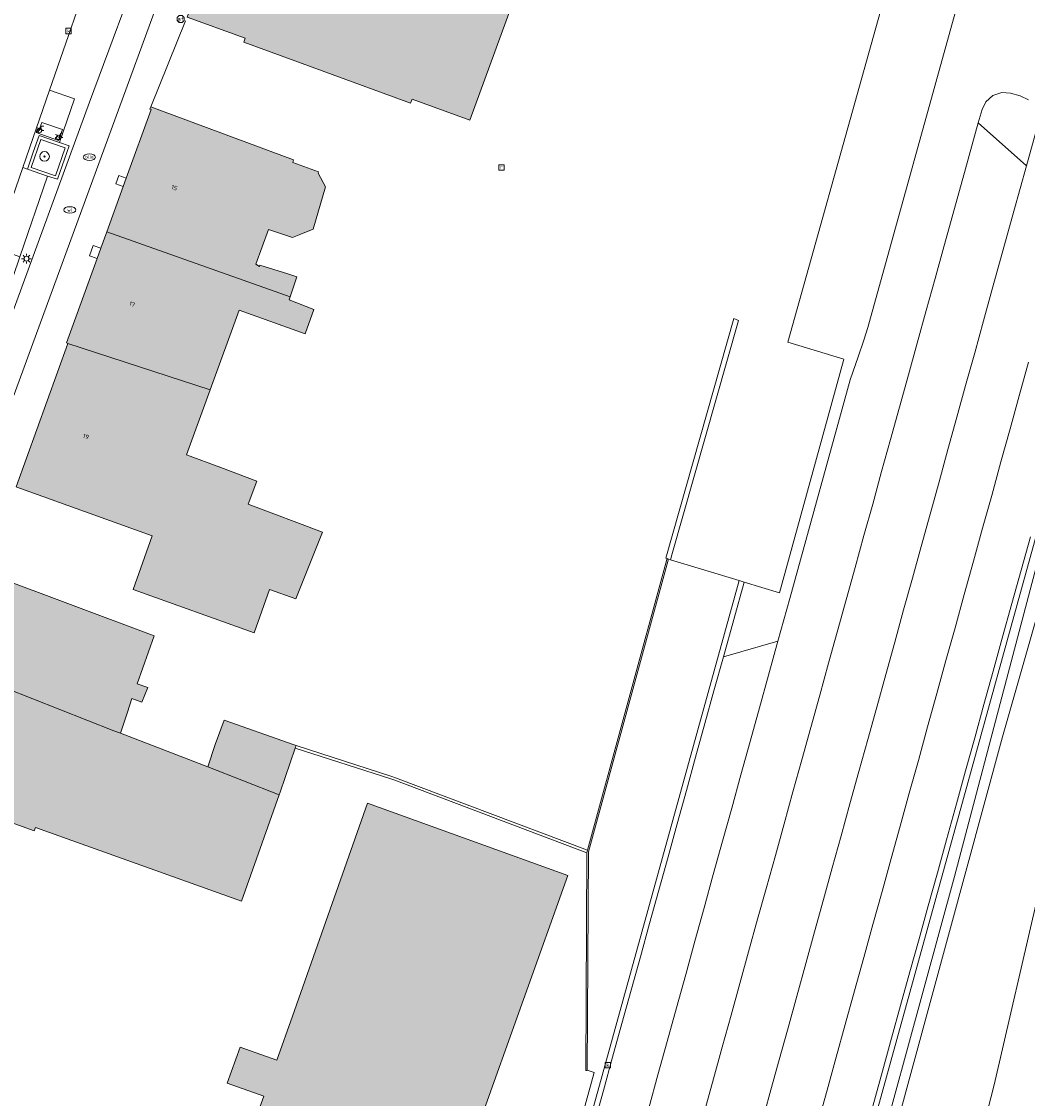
# Model space of a CAD drawing. Header units: metres. Extents: x 196496 to 197479, y 355250 to 356324.
# Tile 104 of 119: x 197275 to 197358, y 355851 to 355940. Entities that reach past the tile are written whole.
import ezdxf
from ezdxf.enums import TextEntityAlignment as Align

# ---------------------------------------------------------------- set-up
doc = ezdxf.new("R2010")
doc.units = ezdxf.units.M
doc.layers.get('0').update_dxf_attribs({"lineweight": 9})
for name, color, linetype, lineweight in [('B-WE-GR-BOOM-S', 251, 'Continuous', 9), ('B-WE-GR-GRAS-GV', 251, 'Continuous', 9), ('B-WE-IE-MEUBILAIR_WEGMEUBILAIR-GV', 251, 'Continuous', 9), ('B-WE-IE-MEUBILAIR_WEGMEUBILAIR-S', 251, 'Continuous', 9), ('B-WE-IE-TERREINAFSCHEIDING_KUNSTMATIG_HEKWERK-G', 251, 'IE-TERREINAFSCHEIDING-KUNSTMATIG', 9), ('B-WE-IE-TERREINAFSCHEIDING_KUNSTMATIG_MUUR-G', 251, 'IE-TERREINAFSCHEIDING-KUNSTMATIG-DICHT', 9), ('B-WE-IE-TERREINAFSCHEIDING_KUNSTMATIG_MUUR-GV', 251, 'Continuous', 9), ('B-WE-KL-BRANDSTOF_PUT-S', 251, 'Continuous', 9), ('B-WE-KL-ET_LS_OV_LICHTMAST-S', 251, 'Continuous', 9), ('B-WE-KL-WATER-S', 251, 'Continuous', 9), ('B-WE-OG-BEBOUWING-GV', 251, 'Continuous', 9), ('B-WE-OG-BEBOUWING_HUISNUMMER-T35', 90, 'Continuous', 9), ('B-WE-OG-TERREIN_CULTUURSCHEIDING-GV', 251, 'Continuous', 9), ('B-WE-OG-TERREIN_ERF-GV', 251, 'Continuous', 9), ('B-WE-RI-GWA_KOLK-S', 251, 'Continuous', 9), ('B-WE-RI-GWA_RIOOLPUT-S', 251, 'Continuous', 9), ('B-WE-VH-GOOT-G', 251, 'Continuous', 9), ('B-WE-VH-ONVERHARD-GV', 251, 'Continuous', 9), ('B-WE-VH-VERHARDING_ASFALT-GV', 251, 'Continuous', 9), ('B-WE-VH-VERHARDING_BETONSTRAATSTEEN-GV', 251, 'Continuous', 9), ('B-WE-VH-VERHARDING_HALFVERHARDING-GV', 251, 'Continuous', 9), ('B-WE-VH-VERHARDING_OPEN-GV', 251, 'Continuous', 9), ('B-WE-VH-VERHARDING_SIERBESTRATING-GV', 251, 'Continuous', 9), ('B-WE-VH-VERHARDING_STRAATBAKSTEEN-GV', 251, 'Continuous', 9), ('B-WE-VW-AFSLUITPAAL-S', 251, 'Continuous', 9)]:
    doc.layers.add(name, color=color, linetype=linetype, lineweight=lineweight)
doc.layers.add('X-XX-AL-PRESENTATIE_GEBOUW3-V', color=7, linetype='Continuous', lineweight=9, true_color=0xebe1d6)
doc.styles.add('NLCS-ISO', font='NLCS-ISO.ttf')
doc.styles.add('NLCS-ISO-ANNOTATIEF-T35', font='NLCS-ISO.ttf', dxfattribs={"height": 3.5})
doc.linetypes.add('IE-TERREINAFSCHEIDING-KUNSTMATIG', pattern='A,4,[82,NLCS.SHX,S=0.75,R=90,X=0,Y=0],4,-2', length=10)
doc.linetypes.add('IE-TERREINAFSCHEIDING-KUNSTMATIG-DICHT', pattern='A,8,-1,[82,NLCS.SHX,S=0.75,R=90,X=0,Y=0],-1', length=10)

# ---------------------------------------------------------------- blocks, each defined once
blk = doc.blocks.new('SKL-ET_OV_LICHTMAST-SO')
at = {"color": 0, "linetype": 'ByBlock', "lineweight": 18}
for points in [[(-1.25, 0), (-2, 0)], [(-1.41, 1.41), (-0.88, 0.88)], [(0, 2), (0, 1.25)], [(0.88, 0.88), (1.41, 1.41)], [(2, 0), (1.25, 0)], [(-1.41, -1.41), (-0.88, -0.88)], [(0, -1.25), (0, -2)], [(0.88, -0.88), (1.41, -1.41)]]:
    blk.add_lwpolyline(points, dxfattribs=at)
blk.add_circle((0, 0), 1, dxfattribs=at)
blk = doc.blocks.new('SVW-AFSLUITPAAL-SO')
at = {"lineweight": 18}
blk.add_circle((0, 0), 1.5, dxfattribs=at)
at = {"lineweight": 18, "style": 'NLCS-ISO'}
blk.add_text('af', height=1.8, dxfattribs=at).set_placement((0, 0), align=Align.MIDDLE_CENTER)
blk = doc.blocks.new('SKL-BENZINEPUT_OLIEPUT-SO')
at = {"color": 0, "linetype": 'ByBlock', "lineweight": 18}
blk.add_ellipse((0, 0), major_axis=(2.5, 0), ratio=0.54, dxfattribs=at)
at = {"color": 0, "linetype": 'ByBlock', "lineweight": 18, "style": 'NLCS-ISO'}
blk.add_text('olie', height=1.5, dxfattribs=at).set_placement((0, 0.16), align=Align.MIDDLE_CENTER)
blk = doc.blocks.new('SRI-PUT_INSPECTIEPUT_RIOOLPUT-SO')
at = {"color": 0, "linetype": 'ByBlock', "lineweight": 18}
blk.add_lwpolyline([(-1.12, -1.12), (1.12, -1.12), (1.12, 1.12), (-1.12, 1.12)], close=True, dxfattribs=at)
at = {"color": 0, "linetype": 'ByBlock', "lineweight": 18, "style": 'NLCS-ISO'}
blk.add_text('r', height=1.5, dxfattribs=at).set_placement((0, 0.28), align=Align.MIDDLE_CENTER)
blk = doc.blocks.new('SKL-WATER_WATERLEIDINGPUT-SO')
at = {"color": 0, "linetype": 'ByBlock', "lineweight": 18}
blk.add_ellipse((0, 0), major_axis=(2.5, 0), ratio=0.54, dxfattribs=at)
at = {"color": 0, "linetype": 'ByBlock', "lineweight": 18, "style": 'NLCS-ISO'}
blk.add_text('wl', height=1.5, dxfattribs=at).set_placement((0, 0), align=Align.MIDDLE_CENTER)
blk = doc.blocks.new('SRI-KOLK-SO')
at = {"color": 0, "linetype": 'ByBlock', "lineweight": 18}
blk.add_lwpolyline([(-1.125, -1.125), (1.125, -1.125), (1.125, 1.125), (-1.125, 1.125)], close=True, dxfattribs=at)
at = {"color": 0, "linetype": 'ByBlock', "lineweight": 18, "style": 'NLCS-ISO'}
blk.add_text('k', height=1.5, dxfattribs=at).set_placement((0, 0), align=Align.MIDDLE_CENTER)
blk = doc.blocks.new('SIE-WEG_FIETSENREK-SO')
at = {"color": 0, "linetype": 'ByBlock', "lineweight": 18}
for points in [[(-1.5, -1.35), (-1.5, -0.54), (-0.73, -0.28), (-0.73, 0.53), (-1.5, 0.79)], [(-0.3, -0.45), (0.6, 1.35), (1.5, 1.35)], [(1.05, -0.45), (0.21, 0.58)], [(1.05, -0.45), (1.5, -0.45)]]:
    blk.add_lwpolyline(points, dxfattribs=at)
blk.add_circle((-0.3, -0.45), 0.9, dxfattribs=at)
blk = doc.blocks.new('SGR-BOOM_01-SO')
at = {"linetype": 'ByBlock', "lineweight": 18}
h = blk.add_hatch(color=0, dxfattribs=at)
h.dxf.hatch_style = 1
edge = h.paths.add_edge_path()
edge.add_arc((0, 0), 0.25, 0, 360)
at = {"color": 0, "linetype": 'ByBlock', "lineweight": 18}
for radius in [2, 0.25]:
    blk.add_circle((0, 0), radius, dxfattribs=at)

msp = doc.modelspace()

# ---------------------------------------------------------------- hatches: boundary and pattern name
at = {"layer": 'X-XX-AL-PRESENTATIE_GEBOUW3-V'}
for points in [[(197295.858, 355958.797), (197295.697, 355958.352), (197289.108, 355940.094), (197293.9, 355938.365), (197293.777, 355938.018), (197307.527, 355932.99), (197307.656, 355933.324), (197312.412, 355931.588), (197320.475, 355953.632), (197320.619, 355953.58), (197320.687, 355953.768), (197298.76, 355961.526), (197297.535, 355958.165)], [(197284.085, 355926.812), (197283.84, 355926.134), (197282.486, 355922.402), (197297.595, 355917.023), (197298.15, 355918.686), (197297.41, 355918.917), (197295.117, 355919.632), (197295.086, 355919.535), (197294.77, 355919.716), (197295.82, 355922.579), (197297.797, 355921.919), (197298.353, 355922.145), (197299.498, 355922.61), (197300.518, 355926.109), (197299.925, 355927.22), (197299.95, 355927.329), (197297.819, 355928.097), (197297.895, 355928.328), (197286.126, 355932.707), (197286.048, 355932.515), (197286.14, 355932.477)], [(197281.996, 355921.05), (197281.688, 355920.201), (197279.165, 355913.245), (197279.269, 355913.194), (197290.999, 355909.354), (197293.402, 355915.941), (197298.835, 355913.986), (197299.558, 355915.995), (197297.515, 355916.783), (197297.595, 355917.023), (197282.486, 355922.402)], [(197279.269, 355913.194), (197275.019, 355901.355), (197275.077, 355901.334), (197275.453, 355901.2), (197286.238, 355897.327), (197284.652, 355892.912), (197294.632, 355889.327), (197295.915, 355892.899), (197298.068, 355892.126), (197300.283, 355897.634), (197294.157, 355899.941), (197294.871, 355901.837), (197291.889, 355902.96), (197289.047, 355904.004), (197290.999, 355909.354)], [(197286.39, 355889.089), (197273, 355894.075), (197272.657, 355894.203), (197270.726, 355889.017), (197270.619, 355889.042), (197269.691, 355886.532), (197283.079, 355881.256), (197283.618, 355881.049), (197284.198, 355882.794), (197284.565, 355883.9), (197285.385, 355883.618), (197285.86, 355884.828), (197284.991, 355885.132)], [(197269.691, 355886.532), (197269.547, 355886.142), (197267.454, 355880.301), (197267.377, 355880.358), (197266.312, 355877.468), (197266.417, 355877.427), (197266.167, 355876.735), (197266.198, 355876.724), (197266.396, 355876.652), (197276.502, 355872.99), (197276.61, 355873.288), (197293.585, 355867.195), (197296.705, 355875.973), (197290.817, 355878.277), (197283.618, 355881.049), (197283.079, 355881.256)], [(197297.948, 355880.093), (197292.16, 355882.139), (197291.428, 355880.11), (197290.817, 355878.277), (197296.705, 355875.973), (197296.778, 355876.178), (197298.025, 355879.828), (197298.093, 355880.027), (197298.097, 355880.04)], [(197286.717, 355826.71), (197303, 355820.805), (197303.08, 355820.834), (197309.332, 355838.502), (197313.186, 355848.862), (197320.504, 355869.314), (197303.994, 355875.282), (197297.813, 355857.718), (197296.502, 355854.091), (197293.494, 355855.175), (197292.421, 355852.194), (197295.424, 355851.112), (197292.907, 355844.149), (197286.577, 355826.784)]]:
    msp.add_hatch(color=256, dxfattribs=at).paths.add_polyline_path(points)

# ---------------------------------------------------------------- linework, layer by layer
at = {"layer": 'B-WE-GR-GRAS-GV', "flags": 128}
for points in [[(197362.148, 355901.038), (197356.338, 355880.748), (197343.155, 355832.29), (197337.921, 355812.748), (197336.797, 355811.335), (197336.78, 355811.272), (197325.91, 355776.708), (197324.374, 355771.858), (197318.835, 355754.325), (197313.096, 355735.973), (197312.608, 355734.412), (197310.602, 355728.394), (197310.403, 355727.773), (197310.3, 355727.451), (197312.442, 355726.786), (197301.365, 355687.105)], [(197317.863, 355713.323), (197326.435, 355742.956), (197333.526, 355770.367), (197340.511, 355796.825), (197346.649, 355816.934), (197355.645, 355852.07), (197359.244, 355867.628)]]:
    msp.add_lwpolyline(points, dxfattribs=at)
at = {"layer": 'B-WE-IE-MEUBILAIR_WEGMEUBILAIR-GV', "flags": 128}
msp.add_lwpolyline([(197278.262, 355927.018), (197279.055, 355929.315), (197277.057, 355930.005), (197276.264, 355927.686)], close=True, dxfattribs=at)
at = {"layer": 'B-WE-IE-TERREINAFSCHEIDING_KUNSTMATIG_HEKWERK-G', "ltscale": 0.2, "flags": 128}
for points in [[(197244.863, 355470.041), (197247.727, 355480.398), (197250.183, 355489.536), (197252.01, 355496.365), (197254.082, 355504.034), (197256.893, 355514.642), (197258.923, 355522.231), (197265.072, 355545.048), (197266.254, 355548.994), (197269.401, 355552.01), (197273.283, 355572.282), (197279.562, 355605.605), (197281.457, 355615.888), (197282.718, 355622.25), (197284.205, 355629.905), (197286.27, 355640.801), (197287.25, 355646.224), (197289.639, 355645.746), (197293.651, 355659.75), (197298.199, 355675.963), (197301.355, 355687.087), (197303.94, 355696.107), (197305.935, 355703.157), (197307.93, 355710.184), (197310.153, 355718.082), (197310.843, 355720.196), (197312.652, 355726.819), (197310.513, 355727.527), (197310.517, 355727.543), (197316.911, 355748.09), (197319.841, 355757.622), (197322.723, 355766.983), (197324.675, 355773.261), (197325.556, 355776.183), (197334.702, 355805.641), (197336.318, 355810.734), (197337.921, 355812.748), (197343.155, 355832.29), (197356.338, 355880.748), (197362.148, 355901.038), (197366.385, 355913.969), (197371.451, 355927.682), (197376.338, 355940.255), (197380.442, 355939.116)], [(197306.298, 355793.702), (197322.675, 355853.083), (197322.106, 355853.264)]]:
    msp.add_lwpolyline(points, dxfattribs=at)
at = {"layer": 'B-WE-IE-TERREINAFSCHEIDING_KUNSTMATIG_MUUR-G', "ltscale": 0.05, "flags": 128}
for points in [[(197328.77, 355895.328), (197322.204, 355871.276), (197322.106, 355853.264)], [(197328.659, 355895.383), (197322.114, 355871.409)], [(197322.082, 355871.197), (197321.985, 355853.243), (197322.106, 355853.242)], [(197322.114, 355871.409), (197322.083, 355871.294), (197322.082, 355871.197)]]:
    msp.add_lwpolyline(points, dxfattribs=at)
at = {"layer": 'B-WE-IE-TERREINAFSCHEIDING_KUNSTMATIG_MUUR-GV', "flags": 128}
for points in [[(197322.114, 355871.409), (197322.083, 355871.294), (197322.082, 355871.197), (197321.985, 355853.243), (197322.106, 355853.242), (197322.106, 355853.264), (197322.204, 355871.276), (197328.77, 355895.328), (197328.776, 355895.351), (197328.659, 355895.383)], [(197322.114, 355871.409), (197306.291, 355877.383), (197305.977, 355877.486), (197298.093, 355880.027), (197298.025, 355879.828), (197305.907, 355877.288), (197306.227, 355877.183), (197322.082, 355871.197), (197322.083, 355871.294)]]:
    msp.add_lwpolyline(points, close=True, dxfattribs=at)
msp.add_lwpolyline([(197322.677, 355848.855), (197323.432, 355851.586), (197324.195, 355854.343), (197324.961, 355857.113), (197325.723, 355859.866), (197326.482, 355862.611), (197327.241, 355865.355), (197328, 355868.098), (197328.763, 355870.86), (197329.516, 355873.581), (197330.275, 355876.326), (197331.033, 355879.064), (197331.804, 355881.854), (197332.547, 355884.537), (197333.324, 355887.346), (197335.029, 355893.511), (197334.617, 355893.636), (197306.92, 355793.54)], dxfattribs=at)
at = {"layer": 'B-WE-OG-BEBOUWING-GV', "flags": 128}
for points in [[(197295.858, 355958.797), (197295.697, 355958.352), (197289.108, 355940.094), (197293.9, 355938.365), (197293.777, 355938.018), (197307.527, 355932.99), (197307.656, 355933.324), (197312.412, 355931.588), (197320.475, 355953.632), (197320.619, 355953.58), (197320.687, 355953.768), (197298.76, 355961.526), (197297.535, 355958.165)], [(197284.085, 355926.812), (197283.84, 355926.134), (197282.486, 355922.402), (197297.595, 355917.023), (197298.15, 355918.686), (197297.41, 355918.917), (197295.117, 355919.632), (197295.086, 355919.535), (197294.77, 355919.716), (197295.82, 355922.579), (197297.797, 355921.919), (197298.353, 355922.145), (197299.498, 355922.61), (197300.518, 355926.109), (197299.925, 355927.22), (197299.95, 355927.329), (197297.819, 355928.097), (197297.895, 355928.328), (197286.126, 355932.707), (197286.048, 355932.515), (197286.14, 355932.477)], [(197281.996, 355921.05), (197281.688, 355920.201), (197279.165, 355913.245), (197279.269, 355913.194), (197290.999, 355909.354), (197293.402, 355915.941), (197298.835, 355913.986), (197299.558, 355915.995), (197297.515, 355916.783), (197297.595, 355917.023), (197282.486, 355922.402)], [(197279.269, 355913.194), (197275.019, 355901.355), (197275.077, 355901.334), (197275.453, 355901.2), (197286.238, 355897.327), (197284.652, 355892.912), (197294.632, 355889.327), (197295.915, 355892.899), (197298.068, 355892.126), (197300.283, 355897.634), (197294.157, 355899.941), (197294.871, 355901.837), (197291.889, 355902.96), (197289.047, 355904.004), (197290.999, 355909.354)], [(197286.39, 355889.089), (197273, 355894.075), (197272.657, 355894.203), (197270.726, 355889.017), (197270.619, 355889.042), (197269.691, 355886.532), (197283.079, 355881.256), (197283.618, 355881.049), (197284.198, 355882.794), (197284.565, 355883.9), (197285.385, 355883.618), (197285.86, 355884.828), (197284.991, 355885.132)], [(197269.691, 355886.532), (197269.547, 355886.142), (197267.454, 355880.301), (197267.377, 355880.358), (197266.312, 355877.468), (197266.417, 355877.427), (197266.167, 355876.735), (197266.198, 355876.724), (197266.396, 355876.652), (197276.502, 355872.99), (197276.61, 355873.288), (197293.585, 355867.195), (197296.705, 355875.973), (197290.817, 355878.277), (197283.618, 355881.049), (197283.079, 355881.256)], [(197297.948, 355880.093), (197292.16, 355882.139), (197291.428, 355880.11), (197290.817, 355878.277), (197296.705, 355875.973), (197296.778, 355876.178), (197298.025, 355879.828), (197298.093, 355880.027), (197298.097, 355880.04)], [(197286.717, 355826.71), (197303, 355820.805), (197303.08, 355820.834), (197309.332, 355838.502), (197313.186, 355848.862), (197320.504, 355869.314), (197303.994, 355875.282), (197297.813, 355857.718), (197296.502, 355854.091), (197293.494, 355855.175), (197292.421, 355852.194), (197295.424, 355851.112), (197292.907, 355844.149), (197286.577, 355826.784)]]:
    msp.add_lwpolyline(points, close=True, dxfattribs=at)
at = {"layer": 'B-WE-OG-TERREIN_CULTUURSCHEIDING-GV', "flags": 128}
for points in [[(197369.968, 355936.578), (197329.562, 355790.516)], [(197290.973, 355720.868), (197292.51, 355724.908), (197295.454, 355732.857), (197296.011, 355732.614), (197304.487, 355729.954), (197310.403, 355727.773), (197310.602, 355728.394), (197312.608, 355734.412), (197313.096, 355735.973), (197318.835, 355754.325), (197324.374, 355771.858), (197325.91, 355776.708), (197336.78, 355811.272), (197336.797, 355811.335), (197336.816, 355811.407), (197343.502, 355836.763), (197352.376, 355869.24), (197359.532, 355896.309)]]:
    msp.add_lwpolyline(points, dxfattribs=at)
msp.add_lwpolyline([(197328.77, 355895.328), (197322.204, 355871.276), (197322.106, 355853.264), (197322.675, 355853.083), (197306.298, 355793.702), (197301.909, 355795.365), (197300.644, 355793.323), (197305.415, 355791.156), (197305.379, 355790.159), (197305.388, 355790.161), (197307.659, 355790.656), (197307.43, 355791.784), (197307.219, 355792.087), (197306.909, 355793.501), (197306.92, 355793.54), (197334.617, 355893.636), (197328.967, 355895.349), (197328.679, 355895.445), (197328.659, 355895.383), (197328.776, 355895.351)], close=True, dxfattribs=at)
at = {"layer": 'B-WE-OG-TERREIN_ERF-GV', "flags": 128}
for points in [[(197273, 355894.075), (197286.39, 355889.089), (197284.991, 355885.132), (197285.86, 355884.828), (197285.385, 355883.618), (197284.565, 355883.9), (197284.198, 355882.794), (197283.618, 355881.049), (197290.817, 355878.277), (197291.428, 355880.11), (197292.16, 355882.139), (197297.948, 355880.093), (197298.097, 355880.04), (197298.093, 355880.027), (197305.977, 355877.486), (197306.291, 355877.383), (197322.114, 355871.409), (197328.659, 355895.383), (197328.679, 355895.445), (197328.592, 355895.474), (197334.2, 355915.249), (197334.564, 355915.087), (197329.082, 355895.753), (197328.967, 355895.349), (197334.617, 355893.636), (197335.029, 355893.511), (197337.95, 355892.626), (197343.223, 355911.783), (197343.273, 355911.884), (197338.633, 355913.29), (197351.989, 355961.032)], [(197320.475, 355953.632), (197312.412, 355931.588), (197307.656, 355933.324), (197307.527, 355932.99), (197293.777, 355938.018), (197293.9, 355938.365), (197289.108, 355940.094)], [(197288.984, 355939.786), (197286.126, 355932.707), (197297.895, 355928.328), (197297.819, 355928.097), (197299.95, 355927.329), (197299.925, 355927.22), (197300.518, 355926.109), (197299.498, 355922.61), (197298.353, 355922.145), (197297.797, 355921.919), (197295.82, 355922.579), (197294.77, 355919.716), (197295.086, 355919.535), (197295.117, 355919.632), (197297.41, 355918.917), (197298.15, 355918.686), (197297.595, 355917.023), (197297.515, 355916.783), (197299.558, 355915.995), (197298.835, 355913.986), (197293.402, 355915.941), (197290.999, 355909.354), (197289.047, 355904.004), (197291.889, 355902.96), (197294.871, 355901.837), (197294.157, 355899.941), (197300.283, 355897.634), (197298.068, 355892.126), (197295.915, 355892.899), (197294.632, 355889.327), (197284.652, 355892.912), (197286.238, 355897.327), (197275.453, 355901.2)], [(197306.298, 355793.702), (197322.675, 355853.083), (197322.106, 355853.264), (197322.106, 355853.242), (197321.985, 355853.243), (197322.082, 355871.197), (197306.227, 355877.183), (197305.907, 355877.288), (197298.025, 355879.828), (197296.778, 355876.178), (197296.705, 355875.973), (197293.585, 355867.195), (197276.61, 355873.288), (197276.502, 355872.99), (197266.396, 355876.652)], [(197292.907, 355844.149), (197295.424, 355851.112), (197292.421, 355852.194), (197293.494, 355855.175), (197296.502, 355854.091), (197297.813, 355857.718), (197303.994, 355875.282), (197320.504, 355869.314), (197313.186, 355848.862)]]:
    msp.add_lwpolyline(points, dxfattribs=at)
at = {"layer": 'B-WE-VH-GOOT-G', "flags": 128}
for points in [[(197324.195, 355854.343), (197323.432, 355851.586)], [(197323.432, 355851.586), (197322.677, 355848.855)]]:
    msp.add_lwpolyline(points, dxfattribs=at)
at = {"layer": 'B-WE-VH-ONVERHARD-GV', "flags": 128}
msp.add_lwpolyline([(197278.262, 355927.018), (197279.055, 355929.315), (197277.057, 355930.005), (197276.264, 355927.686)], close=True, dxfattribs=at)
at = {"layer": 'B-WE-VH-VERHARDING_ASFALT-GV', "flags": 128}
msp.add_lwpolyline([(197273.255, 355921.072), (197275.556, 355927.701), (197277.764, 355934.062), (197281.589, 355945.089)], dxfattribs=at)
at = {"layer": 'B-WE-VH-VERHARDING_BETONSTRAATSTEEN-GV', "flags": 128}
for points in [[(197285.762, 355945.751), (197281.068, 355933.087), (197273.83, 355913.317)], [(197269.989, 355895.794), (197287.914, 355944.633)], [(197327.18, 355850.147), (197327.935, 355852.877), (197328.697, 355855.634), (197329.462, 355858.404), (197330.223, 355861.156), (197330.982, 355863.902), (197331.74, 355866.645), (197332.499, 355869.388), (197333.262, 355872.15), (197334.014, 355874.87), (197334.773, 355877.615), (197335.53, 355880.354), (197336.301, 355883.143), (197337.043, 355885.826), (197337.819, 355888.635), (197333.324, 355887.346), (197332.547, 355884.537), (197331.804, 355881.854), (197331.033, 355879.064), (197330.275, 355876.326), (197329.516, 355873.581), (197328.763, 355870.86), (197328, 355868.098), (197327.241, 355865.355), (197326.482, 355862.611), (197325.723, 355859.866), (197324.961, 355857.113), (197324.195, 355854.343), (197323.432, 355851.586), (197322.677, 355848.855)]]:
    msp.add_lwpolyline(points, dxfattribs=at)
for points in [[(197278.575, 355929.759), (197276.902, 355930.325), (197276.423, 355928.95), (197275.957, 355927.561), (197277.596, 355926.989), (197278.425, 355926.725), (197279.373, 355929.469)], [(197278.262, 355927.018), (197276.264, 355927.686), (197277.057, 355930.005), (197279.055, 355929.315)]]:
    msp.add_lwpolyline(points, close=True, dxfattribs=at)
at = {"layer": 'B-WE-VH-VERHARDING_HALFVERHARDING-GV', "flags": 128}
msp.add_lwpolyline([(197359.244, 355867.628), (197355.645, 355852.07), (197346.649, 355816.934), (197340.511, 355796.825), (197333.526, 355770.367), (197326.435, 355742.956), (197317.863, 355713.323)], dxfattribs=at)
at = {"layer": 'B-WE-VH-VERHARDING_OPEN-GV', "flags": 128}
for points in [[(197352.711, 355941.433), (197345.233, 355914.508), (197345.078, 355913.979), (197344.908, 355913.456), (197344.444, 355912.094), (197343.783, 355910.193), (197338.795, 355892.166), (197337.819, 355888.635), (197337.043, 355885.826), (197336.301, 355883.143), (197335.53, 355880.354), (197334.773, 355877.615), (197334.014, 355874.87), (197333.262, 355872.15), (197332.499, 355869.388), (197331.74, 355866.645), (197330.982, 355863.902), (197330.223, 355861.156), (197329.462, 355858.404), (197328.697, 355855.634), (197327.935, 355852.877), (197327.18, 355850.147)], [(197331.792, 355849.962), (197332.513, 355852.564), (197333.237, 355855.176), (197333.964, 355857.802), (197334.687, 355860.412), (197335.409, 355863.019), (197336.154, 355865.706), (197336.878, 355868.32), (197337.613, 355870.973), (197338.338, 355873.59), (197339.068, 355876.226), (197339.798, 355878.861), (197340.537, 355881.53), (197341.27, 355884.176), (197342.008, 355886.838), (197342.713, 355889.384), (197343.452, 355892.051), (197344.193, 355894.727), (197344.917, 355897.34), (197345.639, 355899.947), (197346.378, 355902.616), (197347.115, 355905.275), (197347.851, 355907.933), (197348.589, 355910.595), (197349.311, 355913.201), (197350.06, 355915.907), (197350.786, 355918.528), (197351.514, 355921.157), (197352.252, 355923.821), (197353.294, 355927.581), (197354.342, 355931.364), (197354.654, 355932.472), (197354.974, 355933.114), (197355.556, 355933.626), (197356.293, 355933.868), (197357.009, 355933.817), (197357.786, 355933.612), (197358.475, 355933.281)], [(197336.432, 355848.71), (197337.16, 355851.34), (197337.877, 355853.935), (197338.66, 355856.765), (197339.381, 355859.373), (197340.125, 355862.061), (197340.848, 355864.676), (197341.582, 355867.33), (197342.306, 355869.948), (197343.035, 355872.585), (197343.764, 355875.221), (197344.503, 355877.89), (197345.235, 355880.537), (197345.971, 355883.2), (197346.714, 355885.887), (197347.452, 355888.554), (197348.192, 355891.231), (197348.915, 355893.845), (197349.637, 355896.453), (197350.375, 355899.122), (197351.11, 355901.782), (197351.846, 355904.441), (197352.582, 355907.104), (197353.303, 355909.711), (197354.052, 355912.418), (197354.777, 355915.04), (197355.504, 355917.669), (197356.241, 355920.334), (197357.282, 355924.096), (197358.318, 355927.843), (197354.342, 355931.364), (197353.294, 355927.581), (197352.252, 355923.821), (197351.514, 355921.157), (197350.786, 355918.528), (197350.06, 355915.907), (197349.311, 355913.201), (197348.589, 355910.595), (197347.851, 355907.933), (197347.115, 355905.275), (197346.378, 355902.616), (197345.639, 355899.947), (197344.917, 355897.34), (197344.193, 355894.727), (197343.452, 355892.051), (197342.713, 355889.384), (197342.008, 355886.838), (197341.27, 355884.176), (197340.537, 355881.53), (197339.798, 355878.861), (197339.068, 355876.226), (197338.338, 355873.59), (197337.613, 355870.973), (197336.878, 355868.32), (197336.154, 355865.706), (197335.409, 355863.019), (197334.687, 355860.412), (197333.964, 355857.802), (197333.237, 355855.176), (197332.513, 355852.564), (197331.792, 355849.962)], [(197359.222, 355931.112), (197358.318, 355927.843), (197357.282, 355924.096), (197356.241, 355920.334), (197355.504, 355917.669), (197354.777, 355915.04), (197354.052, 355912.418), (197353.303, 355909.711), (197352.582, 355907.104), (197351.846, 355904.441), (197351.11, 355901.782), (197350.375, 355899.122), (197349.637, 355896.453), (197348.915, 355893.845), (197348.192, 355891.231), (197347.452, 355888.554), (197346.714, 355885.887), (197345.971, 355883.2), (197345.235, 355880.537), (197344.503, 355877.89), (197343.764, 355875.221), (197343.035, 355872.585), (197342.306, 355869.948), (197341.582, 355867.33), (197340.848, 355864.676), (197340.125, 355862.061), (197339.381, 355859.373), (197338.66, 355856.765), (197337.877, 355853.935), (197337.16, 355851.34), (197336.432, 355848.71)], [(197341.121, 355848.882), (197341.881, 355851.627), (197342.634, 355854.35), (197343.38, 355857.043), (197344.148, 355859.817), (197344.906, 355862.557), (197345.657, 355865.269), (197346.411, 355867.996), (197347.165, 355870.718), (197347.9, 355873.374), (197348.659, 355876.116), (197349.405, 355878.813), (197350.166, 355881.563), (197350.931, 355884.324), (197351.684, 355887.046), (197352.43, 355889.742), (197353.193, 355892.496), (197353.951, 355895.236), (197354.707, 355897.969), (197355.452, 355900.659), (197356.214, 355903.412), (197356.973, 355906.155), (197357.727, 355908.879), (197358.49, 355911.635)], [(197358.49, 355911.635), (197357.727, 355908.879), (197356.973, 355906.155), (197356.214, 355903.412), (197355.452, 355900.659), (197354.707, 355897.969), (197353.951, 355895.236), (197353.193, 355892.496), (197352.43, 355889.742), (197351.684, 355887.046), (197350.931, 355884.324), (197350.166, 355881.563), (197349.405, 355878.813), (197348.659, 355876.116), (197347.9, 355873.374), (197347.165, 355870.718), (197346.411, 355867.996), (197345.657, 355865.269), (197344.906, 355862.557), (197344.148, 355859.817), (197343.38, 355857.043), (197342.634, 355854.35), (197341.881, 355851.627), (197341.121, 355848.882)], [(197345.647, 355850.295), (197346.445, 355853.179), (197347.199, 355855.902), (197347.944, 355858.596), (197348.712, 355861.37), (197349.47, 355864.109), (197350.221, 355866.822), (197350.975, 355869.549), (197351.729, 355872.27), (197352.544, 355875.216), (197353.303, 355877.958), (197354.049, 355880.656), (197354.81, 355883.405), (197355.575, 355886.167), (197356.328, 355888.888), (197357.119, 355891.747), (197357.881, 355894.501), (197358.64, 355897.241)]]:
    msp.add_lwpolyline(points, dxfattribs=at)
for points in [[(197283.84, 355926.134), (197284.085, 355926.812), (197283.492, 355927.032), (197283.241, 355926.345)], [(197281.996, 355921.05), (197281.373, 355921.268), (197281.072, 355920.411), (197281.688, 355920.201)]]:
    msp.add_lwpolyline(points, close=True, dxfattribs=at)
at = {"layer": 'B-WE-VH-VERHARDING_SIERBESTRATING-GV', "flags": 128}
msp.add_lwpolyline([(197277.596, 355926.989), (197275.957, 355927.561), (197275.556, 355927.701), (197273.255, 355921.072), (197275.317, 355920.34)], close=True, dxfattribs=at)
at = {"layer": 'B-WE-VH-VERHARDING_STRAATBAKSTEEN-GV', "flags": 128}
for points in [[(197281.589, 355945.089), (197277.764, 355934.062), (197279.817, 355933.348), (197278.575, 355929.759), (197279.373, 355929.469), (197278.425, 355926.725), (197277.596, 355926.989), (197275.317, 355920.34), (197273.009, 355913.607), (197273.784, 355913.333), (197273.83, 355913.317), (197281.068, 355933.087), (197285.762, 355945.751)], [(197287.914, 355944.633), (197269.989, 355895.794)], [(197275.019, 355901.355), (197279.269, 355913.194), (197279.165, 355913.245), (197281.688, 355920.201), (197281.072, 355920.411), (197281.373, 355921.268), (197281.996, 355921.05), (197282.486, 355922.402), (197283.84, 355926.134), (197283.241, 355926.345), (197283.492, 355927.032), (197284.085, 355926.812), (197286.14, 355932.477), (197286.048, 355932.515), (197286.126, 355932.707), (197288.984, 355939.786)]]:
    msp.add_lwpolyline(points, dxfattribs=at)
for points in [[(197275.957, 355927.561), (197276.423, 355928.95), (197276.902, 355930.325), (197278.575, 355929.759), (197279.817, 355933.348), (197277.764, 355934.062), (197275.556, 355927.701)], [(197277.121, 355931.417), (197278.827, 355930.831), (197278.517, 355929.93), (197276.812, 355930.514)], [(197277.121, 355931.417), (197276.812, 355930.514), (197278.517, 355929.93), (197278.827, 355930.831)]]:
    msp.add_lwpolyline(points, close=True, dxfattribs=at)

# ---------------------------------------------------------------- block references
at = {"layer": 'B-WE-GR-BOOM-S', "xscale": 0.2, "yscale": 0.2, "zscale": 0.2}
msp.add_blockref('SGR-BOOM_01-SO', (197277.352, 355928.604), dxfattribs=at)
at = {"layer": 'B-WE-IE-MEUBILAIR_WEGMEUBILAIR-S', "xscale": 0.2, "yscale": 0.2, "zscale": 0.2}
for p in [(197276.985, 355930.829), (197278.568, 355930.265)]:
    msp.add_blockref('SIE-WEG_FIETSENREK-SO', p, dxfattribs=at)
at = {"layer": 'B-WE-KL-BRANDSTOF_PUT-S', "xscale": 0.2, "yscale": 0.2, "zscale": 0.2}
msp.add_blockref('SKL-BENZINEPUT_OLIEPUT-SO', (197281.051, 355928.538), dxfattribs=at)
at = {"layer": 'B-WE-KL-ET_LS_OV_LICHTMAST-S', "xscale": 0.2, "yscale": 0.2, "zscale": 0.2}
msp.add_blockref('SKL-ET_OV_LICHTMAST-SO', (197275.861, 355920.175), dxfattribs=at)
at = {"layer": 'B-WE-KL-WATER-S', "xscale": 0.2, "yscale": 0.2, "zscale": 0.2}
msp.add_blockref('SKL-WATER_WATERLEIDINGPUT-SO', (197279.435, 355924.192), dxfattribs=at)
at = {"layer": 'B-WE-RI-GWA_KOLK-S', "xscale": 0.2, "yscale": 0.2, "zscale": 0.2}
for p in [(197279.336, 355938.948), (197323.797, 355853.683)]:
    msp.add_blockref('SRI-KOLK-SO', p, dxfattribs=at)
at = {"layer": 'B-WE-RI-GWA_RIOOLPUT-S', "xscale": 0.2, "yscale": 0.2, "zscale": 0.2}
msp.add_blockref('SRI-PUT_INSPECTIEPUT_RIOOLPUT-SO', (197315.026, 355927.699), dxfattribs=at)
at = {"layer": 'B-WE-VW-AFSLUITPAAL-S', "xscale": 0.2, "yscale": 0.2, "zscale": 0.2}
msp.add_blockref('SVW-AFSLUITPAAL-SO', (197288.578, 355939.938), dxfattribs=at)

# ---------------------------------------------------------------- texts
at = {"layer": 'B-WE-OG-BEBOUWING_HUISNUMMER-T35', "style": 'NLCS-ISO-ANNOTATIEF-T35'}
for s, rotation, p in [('15', 340.1, (197288.055, 355926.025)), ('17', 340.1, (197284.573, 355916.424)), ('19', 340.3, (197280.762, 355905.515))]:
    msp.add_text(s, height=0.36, rotation=rotation, dxfattribs=at).set_placement(p, align=Align.MIDDLE)

doc.saveas('drawing.dxf')
